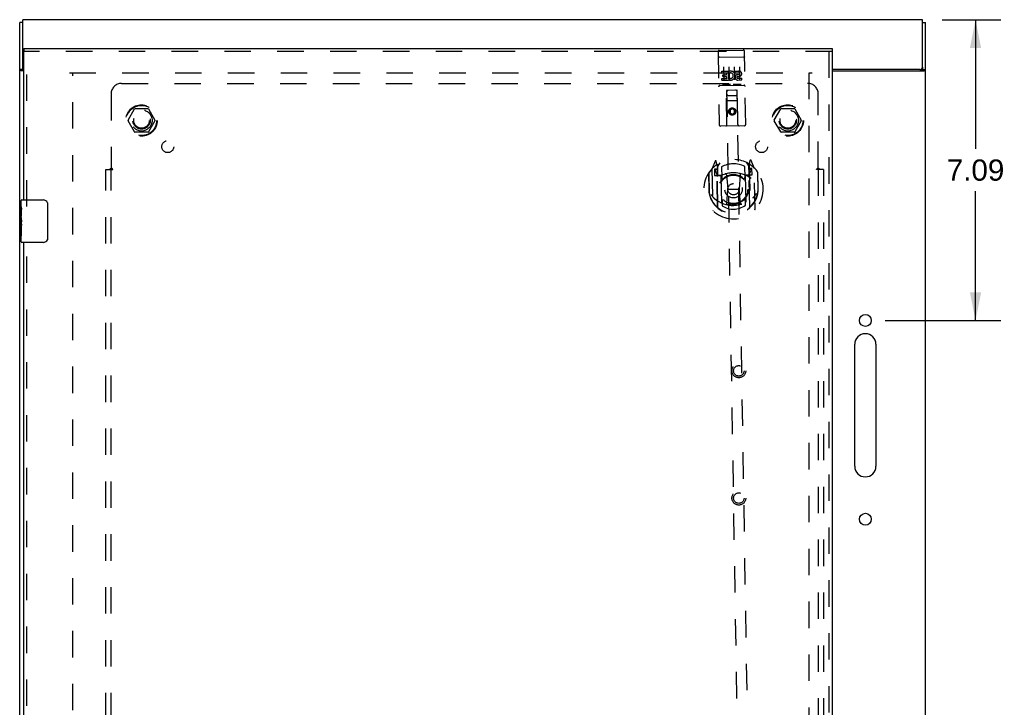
# Model space of a CAD drawing. Header units: inches. Extents: x 0 to 113, y 0 to 73.
# Tile 5 of 7: x 29 to 52, y 37 to 53. Entities that reach past the tile are written whole.
import ezdxf

# ---------------------------------------------------------------- set-up
doc = ezdxf.new("R2010")
doc.units = ezdxf.units.IN
doc.header["$LTSCALE"] = 6.233333
doc.header["$MEASUREMENT"] = 0
doc.linetypes.add('HIDDEN', pattern=[0.2, 0.1, -0.1])
doc.layers.get('0').update_dxf_attribs({"linetype": 'CONTINUOUS'})
for name, color, linetype in [('DEFAULT_2', 8, 'HIDDEN'), ('DIMENSIONS', 7, 'CONTINUOUS'), ('DOOR_ASSEMBLY', 7, 'CONTINUOUS'), ('SUBPANEL', 7, 'CONTINUOUS')]:
    doc.layers.add(name, color=color, linetype=linetype)
doc.styles.get("Standard").update_dxf_attribs({"font": 'arial.ttf'})
doc.dimstyles.new('DIMSTYLE_1', dxfattribs={"dimtxt": 0.5, "dimasz": 0.666667, "dimexe": 0.09, "dimexo": 0.07, "dimgap": 0.0375, "dimtad": 0, "dimtih": 1, "dimtoh": 1, "dimzin": 4, "dimdsep": 46, "dimtxsty": 'Standard', "dimblk": '_FILLED', "dimblk1": '_FILLED', "dimblk2": '_FILLED', "dimcen": 0.09, "dimadec": 3, "dimazin": 1, "dimtfac": 1, "dimtdec": 3, "dimtofl": 0, "dimtmove": 0, "dimatfit": 3, "dimldrblk": '_FILLED', "dimfxl": 0, "dimtolj": 1, "dimtzin": 4, "dimarcsym": 0})

# ---------------------------------------------------------------- blocks, each defined once
blk = doc.blocks.new('_FILLED')
at = {"color": 0, "linetype": 'ByBlock'}
blk.add_solid([(0, 0), (-1, 0.2), (-1, -0.2)], dxfattribs=at)
blk = doc.blocks.new('*D1')
at = {"layer": 'DIMENSIONS', "color": 2, "linetype": 'Continuous'}
for p, q in [((50.858, 52.877), (52.247, 52.877)), ((51.647, 52.877), (51.647, 49.832)), ((51.647, 45.787), (51.647, 48.832)), ((49.513, 45.787), (52.247, 45.787))]:
    blk.add_line(p, q, dxfattribs=at)
at = {"layer": 'DIMENSIONS', "color": 2, "linetype": 'Continuous', "xscale": 0.6666666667, "yscale": 0.6666666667, "zscale": 0.6666666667}
for p, rotation in [((51.647, 52.877), 90), ((51.647, 45.787), 270)]:
    blk.add_blockref('_FILLED', p, dxfattribs=dict(at, rotation=rotation))
at = {"layer": 'DIMENSIONS', "color": 2, "linetype": 'Continuous', "insert": (51.647, 49.582), "char_height": 0.5, "width": 1.35874, "attachment_point": 2, "line_spacing_factor": 0.9}
blk.add_mtext('7.09', dxfattribs=at)

msp = doc.modelspace()

# ---------------------------------------------------------------- linework, layer by layer
at = {"color": 3, "linetype": 'Continuous'}
for p, q in [((29.092, 22.94), (29.092, 52.814)), ((29.167, 51.762), (29.167, 52.877)), ((50.392, 52.877), (29.167, 52.877)), ((50.392, 51.762), (50.392, 52.877)), ((50.467, 22.94), (50.467, 52.814)), ((29.092, 51.691), (29.092, 51.691)), ((29.186, 51.675), (29.123, 51.675)), ((50.332, 51.702), (48.261, 51.702)), ((48.261, 51.675), (50.436, 51.675)), ((50.447, 51.683), (50.451, 51.685)), ((48.797, 42.349), (48.797, 45.224)), ((49.297, 45.224), (49.297, 42.349))]:
    msp.add_line(p, q, dxfattribs=at)
at = {"color": 7, "linetype": 'Continuous'}
for p, q in [((29.167, 52.814), (29.092, 52.814)), ((50.392, 52.814), (50.467, 52.814)), ((29.167, 51.7), (29.092, 51.7)), ((29.167, 51.7), (29.167, 51.762)), ((50.392, 51.762), (50.392, 51.7)), ((50.392, 51.7), (50.467, 51.7))]:
    msp.add_line(p, q, dxfattribs=at)
at = {"color": 3, "linetype": 'Continuous'}
for points in [[(29.123, 51.675), (29.121, 51.677), (29.119, 51.678), (29.117, 51.679), (29.115, 51.681), (29.113, 51.682), (29.111, 51.683), (29.108, 51.684), (29.106, 51.686), (29.104, 51.687), (29.102, 51.688), (29.1, 51.689), (29.098, 51.691), (29.096, 51.692), (29.095, 51.693), (29.094, 51.695), (29.093, 51.696), (29.092, 51.697), (29.092, 51.698), (29.092, 51.699), (29.092, 51.7)], [(50.436, 51.675), (50.436, 51.676), (50.437, 51.676), (50.438, 51.677), (50.438, 51.677), (50.439, 51.678), (50.44, 51.678), (50.441, 51.679), (50.442, 51.68), (50.443, 51.68), (50.444, 51.681), (50.446, 51.682), (50.447, 51.683)], [(50.451, 51.685), (50.452, 51.686), (50.454, 51.686), (50.455, 51.687), (50.456, 51.688), (50.457, 51.688), (50.458, 51.689), (50.459, 51.69), (50.46, 51.69), (50.461, 51.691), (50.461, 51.691), (50.462, 51.692), (50.463, 51.693), (50.463, 51.693), (50.464, 51.694), (50.464, 51.694), (50.465, 51.695), (50.465, 51.695), (50.465, 51.696), (50.465, 51.696), (50.466, 51.696), (50.466, 51.697), (50.466, 51.697), (50.466, 51.698), (50.466, 51.698), (50.466, 51.699), (50.467, 51.699), (50.467, 51.699), (50.467, 51.7), (50.467, 51.7)]]:
    msp.add_lwpolyline(points, dxfattribs=at)
at = {"color": 7, "linetype": 'Continuous'}
for points in [[(29.171, 51.691), (29.17, 51.693), (29.169, 51.694), (29.169, 51.695), (29.168, 51.696), (29.167, 51.697), (29.167, 51.698), (29.167, 51.699), (29.167, 51.7)], [(29.178, 51.675), (29.178, 51.676), (29.178, 51.677), (29.178, 51.678), (29.178, 51.679), (29.178, 51.681), (29.178, 51.682), (29.177, 51.683), (29.177, 51.685), (29.176, 51.686), (29.175, 51.687), (29.174, 51.688), (29.173, 51.689), (29.171, 51.691)], [(50.381, 51.675), (50.381, 51.676), (50.38, 51.676), (50.38, 51.677), (50.38, 51.677), (50.38, 51.678), (50.38, 51.678), (50.38, 51.678), (50.38, 51.679), (50.38, 51.679), (50.38, 51.68), (50.38, 51.68), (50.38, 51.681), (50.38, 51.681), (50.38, 51.681), (50.381, 51.682), (50.381, 51.682), (50.381, 51.683), (50.381, 51.683), (50.381, 51.684), (50.382, 51.684), (50.382, 51.685), (50.382, 51.686), (50.383, 51.686), (50.383, 51.687), (50.384, 51.687), (50.384, 51.688), (50.385, 51.688), (50.385, 51.689), (50.386, 51.69), (50.387, 51.691)], [(50.387, 51.691), (50.387, 51.692), (50.388, 51.693), (50.389, 51.693), (50.389, 51.694), (50.39, 51.694), (50.39, 51.695), (50.39, 51.696), (50.391, 51.696), (50.391, 51.697), (50.391, 51.697), (50.391, 51.698), (50.391, 51.698), (50.392, 51.699), (50.392, 51.699), (50.392, 51.7), (50.392, 51.7), (50.392, 51.7)]]:
    msp.add_lwpolyline(points, dxfattribs=at)
at = {"color": 3, "linetype": 'Continuous'}
for centre in [(49.047, 45.787), (49.047, 41.099)]:
    msp.add_circle(centre, 0.141, dxfattribs=at)
for centre, radius, start, end in [((29.227, 51.762), 0.06, 180, 227.5164), ((50.332, 51.762), 0.06, 270, 360), ((49.047, 45.224), 0.25, 0, 180), ((49.047, 42.349), 0.25, 180, 360)]:
    msp.add_arc(centre, radius, start, end, dxfattribs=at)
at = {"layer": 'DEFAULT_2', "color": 8, "linetype": 'HIDDEN'}
for p, q in [((30.267, 51.627), (47.792, 51.627)), ((30.342, 24.129), (30.342, 51.625)), ((47.717, 51.625), (47.717, 24.129)), ((31.649, 50.507), (31.804, 50.775)), ((32.121, 50.78), (31.812, 50.78)), ((32.13, 50.775), (32.284, 50.507)), ((46.899, 50.507), (47.054, 50.775)), ((47.371, 50.78), (47.062, 50.78)), ((47.38, 50.775), (47.534, 50.507)), ((31.804, 50.23), (31.649, 50.497)), ((32.284, 50.497), (32.13, 50.23)), ((47.054, 50.23), (46.899, 50.497)), ((47.534, 50.497), (47.38, 50.23)), ((32.121, 50.225), (31.812, 50.225)), ((47.371, 50.225), (47.062, 50.225))]:
    msp.add_line(p, q, dxfattribs=at)
for centre, radius in [((31.967, 50.502), 0.372), ((31.967, 50.502), 0.356), ((31.967, 50.502), 0.204), ((31.967, 50.502), 0.183), ((47.217, 50.502), 0.372), ((47.217, 50.502), 0.356), ((47.217, 50.502), 0.204), ((47.217, 50.502), 0.183)]:
    msp.add_circle(centre, radius, dxfattribs=at)
for centre, start, end in [((31.812, 50.77), 90.0113, 149.988), ((32.121, 50.77), 30.0108, 89.9876), ((47.062, 50.77), 90.0113, 149.988), ((47.371, 50.77), 30.0108, 89.9876), ((31.658, 50.502), 150.0117, 209.9873), ((32.276, 50.502), 330.0117, 29.9873), ((46.908, 50.502), 150.0117, 209.9873), ((47.526, 50.502), 330.0117, 29.9873), ((31.812, 50.235), 210.0108, 269.9876), ((32.121, 50.235), 270.0113, 329.988), ((47.062, 50.235), 210.0108, 269.9876), ((47.371, 50.235), 270.0113, 329.988)]:
    msp.add_arc(centre, 0.01, start, end, dxfattribs=at)
at = {"layer": 'DOOR_ASSEMBLY', "color": 7, "linetype": 'Continuous'}
for p, q in [((29.186, 52.202), (29.186, 52.127)), ((48.261, 52.202), (48.261, 52.127)), ((29.126, 48.468), (29.126, 48.612)), ((29.141, 48.627), (29.651, 48.627)), ((29.126, 48.212), (29.126, 48.465)), ((29.135, 48.41), (29.126, 48.41)), ((29.136, 48.242), (29.136, 48.399)), ((29.751, 48.527), (29.751, 47.727)), ((29.126, 48.242), (29.136, 48.242)), ((29.126, 47.642), (29.126, 48.21)), ((29.129, 48.18), (29.126, 48.18)), ((29.136, 48.059), (29.136, 48.112)), ((29.126, 48.048), (29.135, 48.048)), ((29.126, 48.012), (29.136, 48.012)), ((29.126, 47.949), (29.136, 47.949)), ((29.136, 47.781), (29.136, 48.012)), ((29.126, 47.781), (29.136, 47.781)), ((29.651, 47.627), (29.141, 47.627))]:
    msp.add_line(p, q, dxfattribs=at)
at = {"layer": 'DOOR_ASSEMBLY', "color": 3, "linetype": 'Continuous'}
for p, q in [((29.186, 52.202), (48.261, 52.202)), ((29.186, 48.627), (29.186, 52.127)), ((48.261, 52.127), (48.261, 23.627)), ((29.186, 28.127), (29.186, 47.627))]:
    msp.add_line(p, q, dxfattribs=at)
at = {"layer": 'DOOR_ASSEMBLY', "color": 8, "linetype": 'HIDDEN'}
for p, q in [((48.261, 52.127), (29.186, 52.127)), ((29.261, 48.472), (29.261, 52.127)), ((45.571, 52.123), (45.599, 50.398)), ((45.6, 52.154), (46.165, 52.163)), ((46.224, 50.409), (46.195, 52.133)), ((48.186, 52.127), (48.186, 23.627)), ((45.589, 51.995), (45.588, 51.995)), ((45.59, 51.995), (45.589, 51.995)), ((45.591, 51.995), (45.59, 51.995)), ((45.592, 51.995), (45.591, 51.995)), ((45.592, 51.995), (45.592, 51.995)), ((45.593, 51.995), (45.592, 51.995)), ((45.594, 51.995), (45.593, 51.995)), ((45.595, 51.995), (45.594, 51.995)), ((45.596, 51.995), (45.595, 51.995)), ((45.596, 51.995), (45.596, 51.995)), ((45.597, 51.995), (45.596, 51.995)), ((45.598, 51.996), (45.597, 51.995)), ((45.599, 51.996), (45.598, 51.996)), ((45.6, 51.996), (45.599, 51.996)), ((45.601, 51.996), (45.6, 51.996)), ((45.601, 51.996), (45.601, 51.996)), ((45.602, 51.996), (45.601, 51.996)), ((45.602, 51.996), (46.168, 52.005)), ((46.168, 52.005), (46.168, 52.005)), ((46.168, 52.005), (46.169, 52.005)), ((46.169, 52.005), (46.17, 52.005)), ((46.17, 52.005), (46.171, 52.005)), ((46.171, 52.005), (46.172, 52.005)), ((46.172, 52.005), (46.173, 52.005)), ((46.173, 52.005), (46.173, 52.005)), ((46.173, 52.005), (46.174, 52.005)), ((46.174, 52.005), (46.175, 52.005)), ((46.175, 52.005), (46.176, 52.005)), ((46.176, 52.005), (46.177, 52.005)), ((46.177, 52.005), (46.177, 52.005)), ((46.177, 52.005), (46.178, 52.005)), ((46.178, 52.005), (46.179, 52.005)), ((46.179, 52.005), (46.18, 52.004)), ((46.18, 52.004), (46.181, 52.004)), ((45.659, 51.662), (45.815, 51.664)), ((45.659, 51.619), (45.659, 51.662)), ((45.659, 51.619), (45.773, 51.621)), ((45.701, 51.764), (45.706, 51.458)), ((45.774, 51.579), (45.773, 51.621)), ((45.818, 51.487), (45.815, 51.664)), ((45.84, 51.617), (45.822, 51.655)), ((45.826, 51.766), (45.831, 51.46)), ((45.951, 51.768), (45.956, 51.462)), ((45.971, 51.667), (46.064, 51.668)), ((45.972, 51.624), (45.971, 51.667)), ((45.972, 51.624), (46.064, 51.626)), ((46.036, 51.582), (46.065, 51.582)), ((46.076, 51.77), (46.081, 51.464)), ((45.662, 51.491), (45.775, 51.493)), ((45.662, 51.449), (45.662, 51.491)), ((45.662, 51.449), (45.818, 51.451)), ((45.681, 51.577), (45.774, 51.579)), ((45.682, 51.535), (45.681, 51.577)), ((45.682, 51.535), (45.774, 51.536)), ((45.775, 51.493), (45.774, 51.536)), ((45.818, 51.487), (45.83, 51.506)), ((45.818, 51.451), (45.818, 51.463)), ((45.822, 51.462), (45.818, 51.463)), ((46.107, 51.35), (45.935, 51.347)), ((46.033, 51.541), (46.079, 51.541)), ((46.038, 51.497), (46.13, 51.499)), ((46.038, 51.455), (46.131, 51.456)), ((46.131, 51.456), (46.13, 51.499)), ((45.614, 51.326), (46.178, 51.335)), ((45.857, 51.346), (45.685, 51.343)), ((45.781, 50.401), (45.771, 51.211)), ((45.773, 51.211), (45.771, 51.211)), ((46.023, 51.215), (45.773, 51.211)), ((45.773, 51.211), (46.107, 30.832)), ((46.357, 30.836), (46.023, 51.215)), ((46.024, 51.215), (46.023, 51.215)), ((46.041, 50.406), (46.024, 51.215)), ((46.03, 50.966), (45.774, 50.961)), ((45.815, 51.087), (45.985, 51.09)), ((45.905, 50.785), (45.843, 50.748)), ((45.843, 50.748), (45.844, 50.676)), ((45.843, 50.748), (45.853, 50.743)), ((45.844, 50.676), (45.854, 50.682)), ((45.844, 50.676), (45.907, 50.641)), ((45.905, 50.774), (45.853, 50.743)), ((45.853, 50.743), (45.854, 50.682)), ((45.854, 50.682), (45.907, 50.653)), ((45.905, 50.785), (45.905, 50.774)), ((45.968, 50.75), (45.905, 50.785)), ((45.958, 50.744), (45.905, 50.774)), ((45.907, 50.653), (45.959, 50.684)), ((45.907, 50.641), (45.969, 50.678)), ((45.907, 50.641), (45.907, 50.653)), ((45.968, 50.75), (45.958, 50.744)), ((45.959, 50.684), (45.958, 50.744)), ((45.969, 50.678), (45.959, 50.684)), ((45.969, 50.678), (45.968, 50.75)), ((46.194, 50.378), (45.629, 50.369)), ((45.5, 49.545), (45.432, 49.368)), ((45.544, 49.462), (45.529, 49.542)), ((45.553, 49.395), (45.621, 49.505)), ((46.231, 49.515), (46.303, 49.407)), ((46.322, 49.555), (46.309, 49.474)), ((46.424, 49.384), (46.351, 49.558)), ((45.347, 49.26), (45.354, 48.872)), ((45.355, 49.263), (45.362, 48.806)), ((45.428, 49.357), (45.444, 48.39)), ((45.486, 49.354), (45.488, 49.204)), ((45.546, 49.354), (45.486, 49.354)), ((45.495, 49.326), (45.525, 49.281)), ((45.554, 49.335), (45.499, 49.334)), ((45.523, 49.445), (45.523, 49.445)), ((45.523, 49.445), (45.523, 49.445)), ((45.524, 49.445), (45.523, 49.445)), ((45.561, 48.446), (45.544, 49.462)), ((45.568, 48.451), (45.552, 49.453)), ((45.555, 49.429), (45.558, 49.222)), ((45.652, 49.408), (45.657, 49.156)), ((46.207, 49.165), (46.202, 49.417)), ((46.303, 49.234), (46.3, 49.441)), ((46.318, 48.463), (46.302, 49.466)), ((46.359, 49.348), (46.304, 49.347)), ((46.309, 49.474), (46.326, 48.458)), ((46.371, 49.368), (46.311, 49.367)), ((46.331, 49.458), (46.326, 49.461)), ((46.334, 49.294), (46.363, 49.34)), ((46.373, 49.218), (46.371, 49.368)), ((46.444, 48.406), (46.428, 49.374)), ((46.505, 49.282), (46.512, 48.824)), ((46.519, 48.891), (46.512, 49.279)), ((45.488, 49.204), (45.548, 49.205)), ((45.648, 49.205), (45.576, 49.204)), ((45.578, 49.202), (45.644, 49.203)), ((45.659, 48.564), (45.648, 49.195)), ((45.767, 49.223), (45.804, 48.88)), ((46.094, 49.229), (46.069, 48.884)), ((46.286, 49.215), (46.213, 49.214)), ((46.213, 49.204), (46.224, 48.573)), ((46.217, 49.212), (46.283, 49.213)), ((46.313, 49.217), (46.373, 49.218)), ((45.354, 48.872), (45.369, 48.872)), ((45.362, 48.806), (45.363, 48.803)), ((45.779, 48.54), (45.804, 48.88)), ((45.804, 48.88), (46.069, 48.884)), ((46.104, 48.545), (46.069, 48.884)), ((46.519, 48.891), (46.504, 48.891)), ((46.512, 48.824), (46.512, 48.822)), ((45.666, 48.595), (45.667, 48.492)), ((46.217, 48.501), (46.216, 48.604)), ((29.261, 27.972), (29.261, 47.782))]:
    msp.add_line(p, q, dxfattribs=at)
for points in [[(45.588, 51.995), (45.588, 51.995), (45.588, 51.994), (45.587, 51.994), (45.587, 51.994), (45.587, 51.994), (45.586, 51.994), (45.586, 51.994), (45.586, 51.994), (45.585, 51.994), (45.585, 51.994), (45.585, 51.994), (45.584, 51.994), (45.584, 51.994), (45.584, 51.994), (45.583, 51.994), (45.583, 51.994), (45.583, 51.993), (45.582, 51.993), (45.582, 51.993), (45.582, 51.993), (45.581, 51.993), (45.581, 51.993), (45.581, 51.993), (45.581, 51.993), (45.58, 51.993), (45.58, 51.993), (45.58, 51.993), (45.579, 51.993), (45.579, 51.992), (45.579, 51.992), (45.579, 51.992), (45.578, 51.992), (45.578, 51.992), (45.578, 51.992), (45.578, 51.992), (45.577, 51.992), (45.577, 51.992), (45.577, 51.992), (45.577, 51.992), (45.577, 51.992), (45.576, 51.991), (45.576, 51.991), (45.576, 51.991), (45.576, 51.991), (45.576, 51.991), (45.575, 51.991), (45.575, 51.991), (45.575, 51.991), (45.575, 51.991), (45.575, 51.991), (45.575, 51.99), (45.575, 51.99), (45.574, 51.99), (45.574, 51.99), (45.574, 51.99), (45.574, 51.99), (45.574, 51.99), (45.574, 51.99), (45.574, 51.99), (45.574, 51.99), (45.573, 51.989), (45.573, 51.989), (45.573, 51.989), (45.573, 51.989), (45.573, 51.989), (45.573, 51.989), (45.573, 51.989), (45.573, 51.989), (45.573, 51.989), (45.573, 51.988), (45.573, 51.988), (45.573, 51.988), (45.573, 51.988), (45.573, 51.988), (45.573, 51.988), (45.573, 51.988), (45.573, 51.988)], [(46.181, 52.004), (46.181, 52.004), (46.182, 52.004), (46.182, 52.004), (46.182, 52.004), (46.183, 52.004), (46.183, 52.004), (46.184, 52.004), (46.184, 52.004), (46.184, 52.004), (46.185, 52.004), (46.185, 52.004), (46.185, 52.004), (46.186, 52.004), (46.186, 52.004), (46.186, 52.004), (46.187, 52.004), (46.187, 52.003), (46.187, 52.003), (46.188, 52.003), (46.188, 52.003), (46.188, 52.003), (46.188, 52.003), (46.189, 52.003), (46.189, 52.003), (46.189, 52.003), (46.19, 52.003), (46.19, 52.003), (46.19, 52.003), (46.19, 52.003), (46.191, 52.003), (46.191, 52.003), (46.191, 52.002), (46.192, 52.002), (46.192, 52.002), (46.192, 52.002), (46.192, 52.002), (46.193, 52.002), (46.193, 52.002), (46.193, 52.002), (46.193, 52.002), (46.193, 52.002), (46.194, 52.002), (46.194, 52.002), (46.194, 52.001), (46.194, 52.001), (46.194, 52.001), (46.195, 52.001), (46.195, 52.001), (46.195, 52.001), (46.195, 52.001), (46.195, 52.001), (46.195, 52.001), (46.196, 52.001), (46.196, 52.001), (46.196, 52), (46.196, 52), (46.196, 52), (46.196, 52), (46.196, 52), (46.197, 52), (46.197, 52), (46.197, 52), (46.197, 52), (46.197, 52), (46.197, 51.999), (46.197, 51.999), (46.197, 51.999), (46.197, 51.999), (46.197, 51.999), (46.197, 51.999), (46.197, 51.999), (46.197, 51.999), (46.198, 51.999), (46.198, 51.999), (46.198, 51.998), (46.198, 51.998), (46.198, 51.998), (46.198, 51.998), (46.198, 51.998)], [(45.935, 51.347), (45.935, 51.347), (45.934, 51.347), (45.934, 51.347), (45.934, 51.347), (45.934, 51.347), (45.934, 51.347), (45.933, 51.347), (45.933, 51.347), (45.933, 51.347), (45.933, 51.347), (45.933, 51.347), (45.933, 51.347), (45.932, 51.347), (45.932, 51.347), (45.932, 51.347), (45.932, 51.347), (45.932, 51.347), (45.932, 51.347), (45.931, 51.347), (45.931, 51.347), (45.931, 51.347), (45.931, 51.347), (45.931, 51.347), (45.931, 51.347), (45.931, 51.347), (45.93, 51.347), (45.93, 51.347), (45.93, 51.347), (45.93, 51.347), (45.93, 51.348), (45.93, 51.348), (45.93, 51.348), (45.93, 51.348), (45.929, 51.348), (45.929, 51.348), (45.929, 51.348), (45.929, 51.348), (45.929, 51.348), (45.929, 51.348), (45.929, 51.348), (45.929, 51.348), (45.929, 51.348), (45.929, 51.348), (45.928, 51.348), (45.928, 51.348), (45.928, 51.348)], [(46.113, 51.351), (46.113, 51.351), (46.113, 51.351), (46.113, 51.351), (46.113, 51.351), (46.113, 51.351), (46.113, 51.351), (46.113, 51.351), (46.112, 51.351), (46.112, 51.351), (46.112, 51.351), (46.112, 51.351), (46.112, 51.351), (46.112, 51.351), (46.112, 51.351), (46.112, 51.351), (46.112, 51.351), (46.111, 51.35), (46.111, 51.35), (46.111, 51.35), (46.111, 51.35), (46.111, 51.35), (46.111, 51.35), (46.111, 51.35), (46.111, 51.35), (46.11, 51.35), (46.11, 51.35), (46.11, 51.35), (46.11, 51.35), (46.11, 51.35), (46.11, 51.35), (46.109, 51.35), (46.109, 51.35), (46.109, 51.35), (46.109, 51.35), (46.109, 51.35), (46.109, 51.35), (46.108, 51.35), (46.108, 51.35), (46.108, 51.35), (46.108, 51.35), (46.108, 51.35), (46.107, 51.35), (46.107, 51.35), (46.107, 51.35), (46.107, 51.35)], [(45.685, 51.343), (45.685, 51.343), (45.684, 51.343), (45.684, 51.343), (45.684, 51.343), (45.684, 51.343), (45.684, 51.343), (45.683, 51.343), (45.683, 51.343), (45.683, 51.343), (45.683, 51.343), (45.683, 51.343), (45.683, 51.343), (45.682, 51.343), (45.682, 51.343), (45.682, 51.343), (45.682, 51.343), (45.682, 51.343), (45.682, 51.343), (45.681, 51.343), (45.681, 51.343), (45.681, 51.343), (45.681, 51.343), (45.681, 51.343), (45.681, 51.343), (45.681, 51.343), (45.68, 51.343), (45.68, 51.343), (45.68, 51.343), (45.68, 51.343), (45.68, 51.343), (45.68, 51.343), (45.68, 51.343), (45.68, 51.344), (45.679, 51.344), (45.679, 51.344), (45.679, 51.344), (45.679, 51.344), (45.679, 51.344), (45.679, 51.344), (45.679, 51.344), (45.679, 51.344), (45.679, 51.344), (45.679, 51.344), (45.678, 51.344), (45.678, 51.344), (45.678, 51.344)], [(45.863, 51.347), (45.863, 51.347), (45.863, 51.347), (45.863, 51.347), (45.863, 51.347), (45.863, 51.347), (45.863, 51.347), (45.863, 51.347), (45.863, 51.347), (45.862, 51.347), (45.862, 51.347), (45.862, 51.347), (45.862, 51.347), (45.862, 51.347), (45.862, 51.346), (45.862, 51.346), (45.862, 51.346), (45.862, 51.346), (45.861, 51.346), (45.861, 51.346), (45.861, 51.346), (45.861, 51.346), (45.861, 51.346), (45.861, 51.346), (45.861, 51.346), (45.86, 51.346), (45.86, 51.346), (45.86, 51.346), (45.86, 51.346), (45.86, 51.346), (45.86, 51.346), (45.86, 51.346), (45.859, 51.346), (45.859, 51.346), (45.859, 51.346), (45.859, 51.346), (45.859, 51.346), (45.858, 51.346), (45.858, 51.346), (45.858, 51.346), (45.858, 51.346), (45.858, 51.346), (45.858, 51.346), (45.857, 51.346), (45.857, 51.346), (45.857, 51.346)], [(45.406, 48.76), (45.409, 48.754), (45.412, 48.749), (45.415, 48.745), (45.418, 48.74), (45.421, 48.736), (45.424, 48.732), (45.426, 48.727), (45.429, 48.724), (45.432, 48.72), (45.434, 48.716), (45.437, 48.713), (45.439, 48.71), (45.441, 48.706), (45.444, 48.703), (45.446, 48.701), (45.448, 48.698), (45.451, 48.695), (45.453, 48.692), (45.455, 48.69), (45.457, 48.687), (45.459, 48.685), (45.461, 48.683), (45.463, 48.681), (45.465, 48.679), (45.467, 48.677), (45.469, 48.675), (45.471, 48.673), (45.472, 48.671), (45.474, 48.669), (45.476, 48.668), (45.477, 48.666), (45.479, 48.665), (45.481, 48.663), (45.482, 48.662), (45.484, 48.661), (45.485, 48.659)], [(46.394, 48.674), (46.395, 48.675), (46.397, 48.677), (46.398, 48.678), (46.4, 48.68), (46.402, 48.681), (46.403, 48.683), (46.405, 48.685), (46.407, 48.686), (46.408, 48.688), (46.41, 48.69), (46.412, 48.692), (46.414, 48.694), (46.416, 48.696), (46.417, 48.699), (46.419, 48.701), (46.421, 48.703), (46.423, 48.706), (46.425, 48.708), (46.428, 48.711), (46.43, 48.714), (46.432, 48.717), (46.434, 48.72), (46.436, 48.723), (46.439, 48.726), (46.441, 48.729), (46.443, 48.733), (46.446, 48.736), (46.448, 48.74), (46.451, 48.744), (46.453, 48.748), (46.456, 48.753), (46.459, 48.757), (46.462, 48.762), (46.464, 48.767), (46.467, 48.772), (46.47, 48.777)], [(46.13, 48.528), (46.125, 48.526), (46.119, 48.525), (46.114, 48.523), (46.108, 48.522), (46.103, 48.521), (46.097, 48.519), (46.092, 48.518), (46.087, 48.517), (46.081, 48.515), (46.076, 48.514), (46.07, 48.513), (46.065, 48.512), (46.059, 48.511), (46.054, 48.51), (46.048, 48.509), (46.043, 48.508), (46.037, 48.507), (46.032, 48.506), (46.026, 48.506), (46.02, 48.505), (46.015, 48.504), (46.009, 48.504), (46.004, 48.503), (45.998, 48.502), (45.993, 48.502), (45.987, 48.501), (45.982, 48.501), (45.976, 48.501), (45.97, 48.5), (45.965, 48.5), (45.959, 48.5), (45.954, 48.5), (45.948, 48.499), (45.942, 48.499), (45.937, 48.499), (45.931, 48.499), (45.926, 48.499), (45.92, 48.499), (45.914, 48.499), (45.909, 48.5), (45.903, 48.5), (45.898, 48.5), (45.892, 48.5), (45.886, 48.501), (45.881, 48.501), (45.875, 48.501), (45.87, 48.502), (45.864, 48.502), (45.859, 48.503), (45.853, 48.504), (45.847, 48.504), (45.842, 48.505), (45.836, 48.506), (45.831, 48.506), (45.825, 48.507), (45.82, 48.508), (45.814, 48.509), (45.809, 48.51), (45.803, 48.511), (45.798, 48.512), (45.792, 48.513), (45.787, 48.514), (45.781, 48.515), (45.776, 48.517), (45.77, 48.518), (45.765, 48.519), (45.759, 48.521), (45.754, 48.522)]]:
    msp.add_lwpolyline(points, dxfattribs=at)
at = {"layer": 'DOOR_ASSEMBLY', "color": 7, "linetype": 'Continuous'}
for points in [[(29.744, 48.563), (29.746, 48.558), (29.748, 48.552), (29.749, 48.546), (29.75, 48.54), (29.751, 48.534), (29.751, 48.527)], [(29.126, 48.468), (29.126, 48.465), (29.127, 48.461), (29.128, 48.455), (29.129, 48.449), (29.13, 48.442), (29.132, 48.435), (29.133, 48.426), (29.134, 48.418)], [(29.134, 48.418), (29.135, 48.409), (29.136, 48.399)], [(29.126, 48.212), (29.126, 48.205), (29.127, 48.197), (29.128, 48.189), (29.129, 48.181)], [(29.129, 48.181), (29.13, 48.172), (29.131, 48.163), (29.132, 48.154), (29.133, 48.145), (29.134, 48.136), (29.135, 48.127), (29.136, 48.119), (29.136, 48.112)], [(29.136, 48.059), (29.136, 48.053), (29.135, 48.046), (29.135, 48.04), (29.134, 48.034), (29.134, 48.029), (29.133, 48.023)], [(29.751, 47.727), (29.751, 47.721), (29.75, 47.715), (29.749, 47.709), (29.748, 47.703), (29.746, 47.697), (29.744, 47.691)]]:
    msp.add_lwpolyline(points, dxfattribs=at)
at = {"layer": 'DOOR_ASSEMBLY', "color": 8, "linetype": 'HIDDEN'}
for centre, radius in [((45.906, 50.713), 0.085), ((45.906, 50.713), 0.0845), ((45.936, 48.88), 0.35), ((45.936, 48.88), 0.335), ((45.936, 48.88), 0.205), ((45.936, 48.88), 0.133), ((46.061, 44.599), 0.164), ((46.061, 44.599), 0.124), ((46.061, 41.599), 0.164), ((46.061, 41.599), 0.124)]:
    msp.add_circle(centre, radius, dxfattribs=at)
for centre, radius, start, end in [((45.601, 52.124), 0.03, 90.9379, 180.9379), ((46.165, 52.133), 0.03, 0.9379, 90.9379), ((45.866, 51.558), 0.107, 245.2015, 114.3406), ((45.866, 51.558), 0.0639, 235.8274, 114.3405), ((46.037, 51.518), 0.0635, 90.9379, 270.9379), ((46.065, 51.604), 0.0644, 283.2374, 91.0154), ((46.065, 51.604), 0.0219, 270.8391, 90.9379), ((46.037, 51.519), 0.0219, 101.2449, 270.9379), ((45.614, 51.296), 0.03, 90.9379, 180.9379), ((45.814, 51.172), 0.04, 90.9379, 180.9379), ((45.814, 51.127), 0.04, 180.9379, 270.9379), ((45.984, 51.175), 0.04, 0.9379, 90.9379), ((45.984, 51.13), 0.04, 270.9379, 0.9379), ((46.179, 51.305), 0.03, 0.9379, 90.9379), ((45.629, 50.399), 0.03, 180.9379, 270.9379), ((45.751, 50.401), 0.03, 270.9379, 0.9379), ((46.071, 50.406), 0.03, 180.9379, 270.9379), ((46.194, 50.408), 0.03, 270.9379, 0.9379), ((45.936, 48.88), 0.7, 36.2341, 145.6418), ((45.514, 49.539), 0.015, 10.9379, 159.1338), ((46.337, 49.553), 0.015, 22.7421, 170.9379), ((45.936, 48.882), 0.7, 126.4505, 55.4253), ((45.375, 49.263), 0.02, 145.6418, 180.9379), ((45.443, 49.357), 0.015, 136.0127, 180.9379), ((45.499, 49.329), 0.005, 90.9379, 213.6171), ((45.941, 48.569), 0.7, 54.1698, 127.706), ((45.532, 49.429), 0.02, 0.9379, 126.4505), ((45.535, 49.429), 0.02, 0.9379, 126.1922), ((45.368, 49.176), 0.188, 0.9379, 33.6171), ((45.572, 49.454), 0.02, 122.4067, 180.9371), ((45.936, 48.88), 0.6, 63.6583, 118.2175), ((45.941, 48.567), 0.7, 67.4739, 114.4019), ((46.282, 49.465), 0.02, 0.9379, 59.4675), ((46.32, 49.441), 0.02, 55.6837, 180.9379), ((46.322, 49.442), 0.02, 55.4253, 180.9379), ((46.494, 49.195), 0.188, 148.2587, 180.9379), ((46.359, 49.343), 0.005, 328.2587, 90.9379), ((46.413, 49.373), 0.015, 0.9379, 45.8631), ((46.485, 49.282), 0.02, 0.9379, 36.2341), ((45.575, 49.224), 0.02, 180.9379, 270.9379), ((45.578, 49.222), 0.02, 180.9379, 270.9379), ((45.644, 49.223), 0.02, 270.9379, 294.4019), ((45.663, 49.195), 0.015, 113.9242, 180.9379), ((45.687, 49.156), 0.03, 180.9379, 312.064), ((45.936, 48.88), 0.343, 49.8118, 132.064), ((45.748, 49.221), 0.02, 6.0175, 106.551), ((46.114, 49.227), 0.02, 75.3248, 175.8583), ((46.177, 49.164), 0.03, 229.8118, 0.9379), ((46.198, 49.204), 0.015, 0.9379, 67.9516), ((46.217, 49.232), 0.02, 247.4739, 270.9379), ((46.283, 49.233), 0.02, 270.9379, 0.9379), ((46.285, 49.235), 0.02, 270.9379, 0.9379), ((45.936, 48.884), 0.583, 181.1843, 0.6915), ((45.382, 48.806), 0.02, 180.9379, 188.6001), ((45.936, 48.89), 0.58, 188.6001, 353.2757), ((46.492, 48.824), 0.02, 353.2757, 0.9379), ((45.931, 49.199), 0.7, 230.4669, 311.4089), ((45.674, 48.564), 0.015, 180.9379, 247.9516), ((45.696, 48.595), 0.03, 49.8118, 180.9379), ((45.936, 48.88), 0.343, 229.8118, 312.064), ((46.186, 48.603), 0.03, 0.9379, 132.064), ((46.209, 48.573), 0.015, 293.9242, 0.9379), ((45.459, 48.39), 0.015, 180.9379, 225.8631), ((45.576, 48.446), 0.015, 180.9379, 230.5792), ((45.588, 48.451), 0.02, 180.9379, 231.5973), ((45.936, 48.89), 0.48, 235.984, 305.8918), ((45.759, 48.541), 0.02, 255.3628, 355.8583), ((46.124, 48.547), 0.02, 186.0175, 286.5131), ((46.298, 48.462), 0.02, 310.2758, 0.9363), ((46.311, 48.458), 0.015, 311.2966, 0.9379), ((46.429, 48.406), 0.015, 316.0127, 0.9379)]:
    msp.add_arc(centre, radius, start, end, dxfattribs=at)
at = {"layer": 'DOOR_ASSEMBLY', "color": 7, "linetype": 'Continuous'}
for centre, radius, start, end in [((29.141, 48.612), 0.015, 90, 180), ((29.651, 48.527), 0.1, 21.1999, 90), ((29.141, 47.642), 0.015, 180, 270), ((29.651, 47.727), 0.1, 270, 338.7946)]:
    msp.add_arc(centre, radius, start, end, dxfattribs=at)
msp.add_ellipse((29.326, 48.045), major_axis=(0.2, 0), ratio=0.432808, start_param=3.141593, end_param=3.403409, dxfattribs=at)
at = {"layer": 'SUBPANEL', "color": 8, "linetype": 'HIDDEN'}
for p, q in [((31.498, 51.377), (47.685, 51.377)), ((31.248, 51.127), (31.248, 49.381)), ((47.935, 49.381), (47.935, 51.127)), ((31.123, 26.409), (31.123, 49.346)), ((31.123, 49.346), (31.209, 49.346)), ((31.209, 49.346), (31.289, 49.346)), ((31.248, 26.409), (31.248, 49.346)), ((47.974, 49.346), (47.895, 49.346)), ((47.935, 49.346), (47.935, 26.409)), ((48.06, 49.346), (47.974, 49.346)), ((48.06, 49.346), (48.06, 26.409))]:
    msp.add_line(p, q, dxfattribs=at)
for points in [[(31.209, 49.346), (31.211, 49.347), (31.213, 49.349), (31.215, 49.35), (31.216, 49.351), (31.218, 49.353), (31.219, 49.354), (31.221, 49.355), (31.222, 49.356), (31.224, 49.358), (31.225, 49.359), (31.227, 49.36), (31.228, 49.362), (31.229, 49.363), (31.235, 49.369)], [(31.235, 49.369), (31.236, 49.37), (31.238, 49.372), (31.24, 49.373), (31.241, 49.375), (31.243, 49.377), (31.244, 49.378), (31.246, 49.379), (31.247, 49.38), (31.248, 49.381)], [(31.266, 49.369), (31.262, 49.372), (31.26, 49.373), (31.258, 49.374), (31.256, 49.375), (31.254, 49.377), (31.252, 49.378), (31.251, 49.379), (31.249, 49.38), (31.248, 49.381)], [(31.289, 49.346), (31.288, 49.348), (31.288, 49.349), (31.287, 49.35), (31.286, 49.352), (31.285, 49.353), (31.285, 49.354), (31.284, 49.356), (31.282, 49.357), (31.281, 49.358), (31.28, 49.36), (31.278, 49.361), (31.277, 49.362), (31.275, 49.363), (31.274, 49.364), (31.272, 49.366), (31.27, 49.367), (31.268, 49.368), (31.266, 49.369)], [(47.895, 49.346), (47.895, 49.348), (47.896, 49.349), (47.896, 49.35), (47.897, 49.352), (47.898, 49.353), (47.899, 49.354), (47.9, 49.356), (47.901, 49.357), (47.902, 49.358), (47.904, 49.36), (47.905, 49.361), (47.906, 49.362), (47.908, 49.363), (47.91, 49.364), (47.911, 49.366), (47.913, 49.367), (47.915, 49.368), (47.917, 49.369), (47.921, 49.372)], [(47.921, 49.372), (47.923, 49.373), (47.925, 49.374), (47.927, 49.375), (47.929, 49.377), (47.931, 49.378), (47.933, 49.379), (47.934, 49.38), (47.935, 49.381)], [(47.947, 49.37), (47.945, 49.372), (47.944, 49.373), (47.942, 49.375), (47.941, 49.377), (47.939, 49.378), (47.938, 49.379), (47.937, 49.38), (47.935, 49.381)], [(47.954, 49.363), (47.95, 49.367), (47.947, 49.37)], [(47.974, 49.346), (47.972, 49.347), (47.971, 49.349), (47.969, 49.35), (47.967, 49.351), (47.966, 49.353), (47.964, 49.354), (47.962, 49.355), (47.961, 49.356), (47.96, 49.358), (47.958, 49.359), (47.957, 49.36), (47.955, 49.362), (47.954, 49.363)]]:
    msp.add_lwpolyline(points, dxfattribs=at)
for centre, radius in [((31.967, 50.502), 0.25), ((47.217, 50.502), 0.25), ((32.585, 49.884), 0.141), ((46.598, 49.884), 0.141)]:
    msp.add_circle(centre, radius, dxfattribs=at)
for centre, start, end in [((31.498, 51.127), 90, 180), ((47.685, 51.127), 0, 90)]:
    msp.add_arc(centre, 0.25, start, end, dxfattribs=at)

# ---------------------------------------------------------------- dimensions: what is measured, and where the dimension line sits
at = {"layer": 'DIMENSIONS', "color": 2, "linetype": 'Continuous'}
dim = msp.add_linear_dim(base=(51.647, 52.877), p1=(49.443, 45.787), p2=(50.788, 52.877), angle=90, dimstyle='DIMSTYLE_1', dxfattribs=at)
dim.commit()
dim.dimension.update_dxf_attribs({"geometry": '*D1', "text_midpoint": (51.647, 49.33), "dimtype": 160})

doc.saveas('drawing.dxf')
